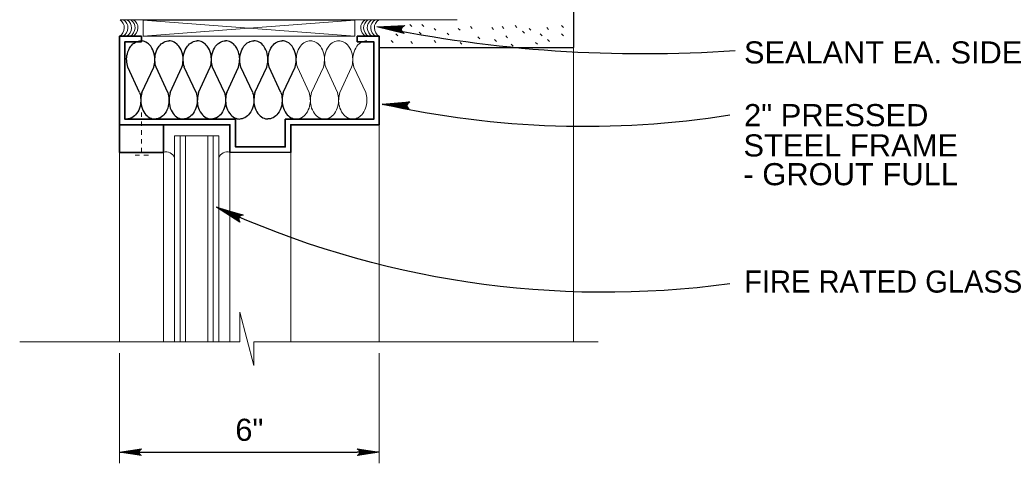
# Model space of a CAD drawing. Extents: x 1745 to 4097, y 1178 to 2898.
# Tile 4 of 18: x 2992 to 3014, y 1215 to 1225. Entities that reach past the tile are written whole.
import ezdxf
from ezdxf.enums import TextEntityAlignment as Align

# ---------------------------------------------------------------- set-up
doc = ezdxf.new("R2010")
doc.units = 0
doc.header["$LTSCALE"] = 0.03937
doc.header["$MEASUREMENT"] = 0
doc.linetypes.add('OD38a701$0$DGN Style 6', pattern=[3.644077, 0.001916, -0.766368, 1.341143, -0.766368, 0.001916, -0.766368])
doc.layers.add('52', color=7, linetype='Continuous')
for name, color, linetype, lineweight in [('A-Anno-Patt', 152, 'Continuous', 18), ('A-Anno-Text', 53, 'Continuous', 25), ('OD38a701$0$Level 1', 7, 'Continuous', 18), ('OD38a701$0$Level 15', 7, 'Continuous', 18), ('OD38a701$0$Level 20', 7, 'Continuous', 18), ('OD38a701$0$Level 46', 7, 'Continuous', 18), ('OD38a701$0$Level 50', 7, 'Continuous', 18), ('OD38a701$0$Level 52', 7, 'Continuous', 18), ('OD38a701$0$Level 53', 7, 'Continuous', 18), ('OD38a701$0$Level 56', 7, 'Continuous', 18)]:
    doc.layers.add(name, color=color, linetype=linetype, lineweight=lineweight)
doc.styles.add('notes', font='ARIAL.TTF')
doc.styles.add('OD38a701$0$Standard', font='txt.shx')
doc.dimstyles.new('OD38a701$0$Standard', dxfattribs={"dimtxt": 0.18, "dimasz": 0.18, "dimexe": 0.18, "dimexo": 0.0625, "dimgap": 0.09, "dimtad": 0, "dimtih": 1, "dimtoh": 1, "dimdec": 4, "dimzin": 0, "dimdsep": 46, "dimtxsty": 'OD38a701$0$Standard', "dimcen": 0.09, "dimadec": 0, "dimazin": 0, "dimtfac": 1, "dimtdec": 4, "dimtofl": 0, "dimtmove": 0, "dimatfit": 3, "dimfxl": 0, "dimtolj": 1, "dimtzin": 0, "dimarcsym": 0})

# ---------------------------------------------------------------- blocks, each defined once
blk = doc.blocks.new('OD38a701$0$LARROW_1')
at = {"layer": 'OD38a701$0$Level 46', "color": 3, "linetype": 'Continuous', "lineweight": 25, "flags": 128}
blk.add_lwpolyline([(-0.1564, 0.0226), (0, 0), (-0.1563, -0.0226), (-0.1514, -0.0189), (-0.1445, -0.0121), (-0.1411, -0.0059), (-0.1402, 0), (-0.1415, 0.0066), (-0.1451, 0.0131), (-0.1521, 0.0195), (-0.1564, 0.0226), (-0.0046, 0.0002), (-0.1513, -0.0211), (-0.1468, -0.0177), (-0.1395, -0.0109), (-0.1371, -0.002), (-0.1388, 0.0069), (-0.143, 0.013), (-0.1481, 0.018), (-0.1516, 0.0208), (-0.0129, 0.0003), (-0.1446, -0.0186), (-0.14, -0.0156), (-0.1376, -0.0117), (-0.135, -0.0068), (-0.1336, 0.0003), (-0.1344, 0.006), (-0.1371, 0.0105), (-0.1428, 0.0141), (-0.1465, 0.0185), (-0.0225, 0.0003), (-0.1374, -0.0159), (-0.1323, -0.0095), (-0.1308, -0.0018), (-0.1315, 0.0069), (-0.1414, 0.0163), (-0.0333, 0.0008), (-0.1308, -0.0129), (-0.1294, -0.0084), (-0.1264, -0.0011), (-0.1283, 0.0066), (-0.136, 0.0135), (-0.0431, 0.0007), (-0.1272, -0.01), (-0.1245, -0.0045), (-0.1233, 0.0014), (-0.1291, 0.0105), (-0.0549, 0.0007), (-0.1221, -0.0075), (-0.1203, -0.0034), (-0.1197, 0.0014), (-0.1245, 0.008), (-0.0689, 0.0007), (-0.1179, -0.0047), (-0.1165, 0.0016), (-0.121, 0.0055), (-0.0804, 0.0007), (-0.1146, -0.0029), (-0.1154, 0.0032), (-0.0921, 0.0008), (-0.1133, -0.0009), (-0.1139, 0.001), (-0.1066, 0.001)], dxfattribs=at)
blk = doc.blocks.new('OD38a701$0$LARROW_0.3')
at = {"layer": 'OD38a701$0$Level 1', "color": 0, "linetype": 'ByBlock', "lineweight": -2}
blk.add_line((0, 0), (-1, 0), dxfattribs=at)
at = {"layer": 'OD38a701$0$Level 20', "color": 3, "linetype": 'Continuous', "lineweight": 18, "flags": 128}
blk.add_lwpolyline([(-1, 0.15), (0, 0), (-0.999, -0.15), (-0.968, -0.125), (-0.924, -0.08), (-0.902, -0.039), (-0.897, 0), (-0.905, 0.044), (-0.928, 0.087), (-0.973, 0.129), (-1, 0.15), (-0.03, 0.002), (-0.967, -0.14), (-0.938, -0.118), (-0.892, -0.072), (-0.877, -0.013), (-0.887, 0.046), (-0.914, 0.086), (-0.947, 0.119), (-0.97, 0.138), (-0.082, 0.002), (-0.925, -0.123), (-0.895, -0.104), (-0.88, -0.078), (-0.863, -0.045), (-0.855, 0.002), (-0.859, 0.04), (-0.877, 0.07), (-0.913, 0.094), (-0.937, 0.123), (-0.144, 0.002), (-0.878, -0.105), (-0.846, -0.063), (-0.836, -0.012), (-0.841, 0.046), (-0.904, 0.108), (-0.213, 0.005), (-0.836, -0.085), (-0.827, -0.056), (-0.808, -0.007), (-0.82, 0.044), (-0.87, 0.09), (-0.276, 0.005), (-0.814, -0.066), (-0.796, -0.03), (-0.788, 0.009), (-0.826, 0.07), (-0.351, 0.005), (-0.781, -0.05), (-0.769, -0.022), (-0.766, 0.009), (-0.796, 0.053), (-0.44, 0.005), (-0.754, -0.031), (-0.745, 0.011), (-0.774, 0.036), (-0.514, 0.005), (-0.733, -0.019), (-0.738, 0.022), (-0.589, 0.005), (-0.724, -0.006), (-0.728, 0.007), (-0.682, 0.007)], dxfattribs=at)
blk = doc.blocks.new('*D33')
at = {"layer": 'OD38a701$0$Level 50', "color": 5, "linetype": 'Continuous', "lineweight": 18}
for p, q in [((2994.121, 1217.804), (2994.121, 1215.318)), ((2999.996, 1217.804), (2999.996, 1215.318))]:
    blk.add_line(p, q, dxfattribs=at)
at = {"layer": 'OD38a701$0$Level 50', "color": 0, "linetype": 'Continuous', "lineweight": -2}
blk.add_line((2994.621, 1215.568), (2999.497, 1215.568), dxfattribs=at)
at = {"layer": 'OD38a701$0$Level 50', "color": 0, "linetype": 'Continuous', "lineweight": -2, "xscale": 0.499125, "yscale": 0.499125, "zscale": 0.499125, "rotation": 180}
blk.add_blockref('OD38a701$0$LARROW_0.3', (2994.121, 1215.568), dxfattribs=at)
at = {"layer": 'OD38a701$0$Level 50', "color": 0, "linetype": 'Continuous', "lineweight": -2, "xscale": 0.499125, "yscale": 0.499125, "zscale": 0.499125}
blk.add_blockref('OD38a701$0$LARROW_0.3', (2999.996, 1215.568), dxfattribs=at)
at = {"layer": 'OD38a701$0$Level 50', "color": 0, "linetype": 'Continuous', "lineweight": 18, "insert": (2997.059, 1216.072), "char_height": 0.4991, "attachment_point": 5, "style": 'notes'}
blk.add_mtext('6"', dxfattribs=at)
blk = doc.blocks.new('OD38a701$0$LARROW_4')
at = {"layer": 'OD38a701$0$Level 56', "color": 3, "linetype": 'Continuous', "lineweight": 18, "flags": 128}
blk.add_lwpolyline([(-0.1564, 0.0226), (0, 0), (-0.1563, -0.0226), (-0.1514, -0.0189), (-0.1445, -0.0121), (-0.1411, -0.0059), (-0.1403, 0), (-0.1415, 0.0066), (-0.1451, 0.0131), (-0.1521, 0.0195), (-0.1564, 0.0226), (-0.0046, 0.0003), (-0.1513, -0.0211), (-0.1468, -0.0178), (-0.1395, -0.0109), (-0.1371, -0.002), (-0.1387, 0.0069), (-0.143, 0.013), (-0.1481, 0.018), (-0.1516, 0.0207), (-0.0129, 0.0002), (-0.1446, -0.0186), (-0.14, -0.0156), (-0.1376, -0.0117), (-0.135, -0.0068), (-0.1336, 0.0003), (-0.1344, 0.006), (-0.1371, 0.0105), (-0.1428, 0.0141), (-0.1465, 0.0185), (-0.0225, 0.0003), (-0.1374, -0.0159), (-0.1323, -0.0095), (-0.1308, -0.0017), (-0.1315, 0.0069), (-0.1414, 0.0163), (-0.0332, 0.0008), (-0.1308, -0.0129), (-0.1294, -0.0084), (-0.1264, -0.0011), (-0.1283, 0.0066), (-0.136, 0.0135), (-0.0431, 0.0007), (-0.1272, -0.01), (-0.1245, -0.0045), (-0.1232, 0.0014), (-0.1291, 0.0105), (-0.0549, 0.0007), (-0.1221, -0.0075), (-0.1202, -0.0034), (-0.1198, 0.0014), (-0.1245, 0.008), (-0.0689, 0.0008), (-0.1179, -0.0048), (-0.1165, 0.0016), (-0.121, 0.0055), (-0.0804, 0.0007), (-0.1146, -0.0029), (-0.1154, 0.0033), (-0.0921, 0.0008), (-0.1133, -0.0009), (-0.1139, 0.001), (-0.1066, 0.001)], dxfattribs=at)
blk = doc.blocks.new('batt')
at = {"layer": '52', "color": 7, "linetype": 'Continuous'}
for p, q in [((1.277, 2.599), (0.115, 5.096)), ((1.505, 2.592), (2.665, 5.089)), ((4.055, 2.6), (2.894, 5.098)), ((4.283, 2.592), (5.444, 5.089)), ((6.833, 2.6), (5.671, 5.098)), ((7.061, 2.593), (8.221, 5.09)), ((9.611, 2.602), (8.45, 5.099)), ((9.839, 2.593), (11, 5.09)), ((12.389, 2.602), (11.227, 5.099)), ((12.617, 2.594), (13.777, 5.092)), ((15.167, 2.603), (14.006, 5.1)), ((15.395, 2.594), (16.556, 5.092))]:
    blk.add_line(p, q, dxfattribs=at)
for points, knots in [([(0.119, 5.089), (0.051, 5.308), (0.021, 5.528), (0.008, 5.748), (-0.004, 5.969), (0.02, 6.193), (0.073, 6.415), (0.138, 6.682), (0.246, 6.915), (0.414, 7.147), (0.543, 7.326), (0.684, 7.446), (0.884, 7.553), (1.053, 7.643), (1.223, 7.682), (1.392, 7.68)], [0, 0, 0, 0, 0.203024, 0.203024, 0.203024, 0.406763, 0.406763, 0.406763, 0.652174, 0.652174, 0.652174, 0.840953, 0.840953, 0.840953, 1, 1, 1, 1]), ([(2.665, 5.089), (2.733, 5.308), (2.763, 5.528), (2.776, 5.748), (2.788, 5.969), (2.764, 6.193), (2.711, 6.415), (2.646, 6.682), (2.538, 6.915), (2.37, 7.147), (2.241, 7.326), (2.1, 7.446), (1.9, 7.553), (1.731, 7.643), (1.561, 7.682), (1.392, 7.68)], [0, 0, 0, 0, 0.203024, 0.203024, 0.203024, 0.406763, 0.406763, 0.406763, 0.652174, 0.652174, 0.652174, 0.840953, 0.840953, 0.840953, 1, 1, 1, 1]), ([(2.896, 5.089), (2.829, 5.308), (2.798, 5.528), (2.786, 5.748), (2.774, 5.969), (2.799, 6.193), (2.852, 6.415), (2.917, 6.682), (3.024, 6.915), (3.192, 7.147), (3.321, 7.326), (3.462, 7.446), (3.662, 7.553), (3.831, 7.643), (4.001, 7.682), (4.17, 7.68)], [0, 0, 0, 0, 0.203, 0.203, 0.203, 0.406811, 0.406811, 0.406811, 0.652112, 0.652112, 0.652112, 0.840924, 0.840924, 0.840924, 1, 1, 1, 1]), ([(5.444, 5.089), (5.512, 5.308), (5.542, 5.528), (5.554, 5.748), (5.566, 5.969), (5.541, 6.193), (5.488, 6.415), (5.423, 6.682), (5.317, 6.915), (5.149, 7.147), (5.02, 7.326), (4.878, 7.446), (4.678, 7.553), (4.509, 7.643), (4.339, 7.682), (4.17, 7.68)], [0, 0, 0, 0, 0.202975, 0.202975, 0.202975, 0.406761, 0.406761, 0.406761, 0.651878, 0.651878, 0.651878, 0.840944, 0.840944, 0.840944, 1, 1, 1, 1]), ([(5.675, 5.09), (5.607, 5.309), (5.577, 5.529), (5.564, 5.749), (5.552, 5.97), (5.576, 6.195), (5.629, 6.416), (5.694, 6.683), (5.802, 6.917), (5.97, 7.148), (6.099, 7.327), (6.24, 7.447), (6.44, 7.554), (6.609, 7.644), (6.779, 7.683), (6.948, 7.681)], [0, 0, 0, 0, 0.203024, 0.203024, 0.203024, 0.406763, 0.406763, 0.406763, 0.652174, 0.652174, 0.652174, 0.840953, 0.840953, 0.840953, 1, 1, 1, 1]), ([(8.221, 5.09), (8.289, 5.309), (8.319, 5.529), (8.332, 5.749), (8.344, 5.97), (8.32, 6.195), (8.267, 6.416), (8.202, 6.683), (8.094, 6.917), (7.926, 7.148), (7.797, 7.327), (7.656, 7.447), (7.456, 7.554), (7.287, 7.644), (7.117, 7.683), (6.948, 7.681)], [0, 0, 0, 0, 0.203024, 0.203024, 0.203024, 0.406763, 0.406763, 0.406763, 0.652174, 0.652174, 0.652174, 0.840953, 0.840953, 0.840953, 1, 1, 1, 1]), ([(8.452, 5.09), (8.385, 5.309), (8.354, 5.529), (8.342, 5.749), (8.33, 5.971), (8.355, 6.195), (8.408, 6.416), (8.473, 6.683), (8.58, 6.916), (8.748, 7.148), (8.877, 7.327), (9.018, 7.447), (9.218, 7.554), (9.387, 7.644), (9.557, 7.683), (9.726, 7.681)], [0, 0, 0, 0, 0.203, 0.203, 0.203, 0.406811, 0.406811, 0.406811, 0.652112, 0.652112, 0.652112, 0.840924, 0.840924, 0.840924, 1, 1, 1, 1]), ([(11, 5.09), (11.068, 5.309), (11.098, 5.529), (11.11, 5.749), (11.122, 5.971), (11.097, 6.195), (11.044, 6.416), (10.979, 6.683), (10.873, 6.917), (10.705, 7.148), (10.576, 7.327), (10.434, 7.447), (10.234, 7.554), (10.065, 7.644), (9.895, 7.683), (9.726, 7.681)], [0, 0, 0, 0, 0.202975, 0.202975, 0.202975, 0.406761, 0.406761, 0.406761, 0.651878, 0.651878, 0.651878, 0.840944, 0.840944, 0.840944, 1, 1, 1, 1]), ([(11.231, 5.092), (11.163, 5.31), (11.133, 5.53), (11.12, 5.75), (11.108, 5.972), (11.132, 6.196), (11.185, 6.418), (11.25, 6.685), (11.358, 6.918), (11.526, 7.15), (11.655, 7.328), (11.796, 7.448), (11.996, 7.555), (12.165, 7.645), (12.335, 7.684), (12.504, 7.682)], [0, 0, 0, 0, 0.203024, 0.203024, 0.203024, 0.406763, 0.406763, 0.406763, 0.652174, 0.652174, 0.652174, 0.840953, 0.840953, 0.840953, 1, 1, 1, 1]), ([(13.777, 5.092), (13.845, 5.31), (13.875, 5.53), (13.888, 5.75), (13.9, 5.972), (13.876, 6.196), (13.823, 6.418), (13.758, 6.685), (13.65, 6.918), (13.482, 7.15), (13.353, 7.328), (13.212, 7.448), (13.012, 7.555), (12.843, 7.645), (12.673, 7.684), (12.504, 7.682)], [0, 0, 0, 0, 0.203024, 0.203024, 0.203024, 0.406763, 0.406763, 0.406763, 0.652174, 0.652174, 0.652174, 0.840953, 0.840953, 0.840953, 1, 1, 1, 1]), ([(14.008, 5.092), (13.941, 5.31), (13.91, 5.53), (13.898, 5.75), (13.886, 5.972), (13.911, 6.196), (13.964, 6.418), (14.029, 6.684), (14.136, 6.918), (14.304, 7.15), (14.433, 7.328), (14.574, 7.448), (14.774, 7.555), (14.943, 7.645), (15.113, 7.684), (15.282, 7.682)], [0, 0, 0, 0, 0.203, 0.203, 0.203, 0.406811, 0.406811, 0.406811, 0.652112, 0.652112, 0.652112, 0.840924, 0.840924, 0.840924, 1, 1, 1, 1]), ([(16.556, 5.092), (16.624, 5.31), (16.654, 5.53), (16.666, 5.75), (16.678, 5.972), (16.653, 6.196), (16.6, 6.418), (16.535, 6.684), (16.429, 6.918), (16.261, 7.15), (16.132, 7.328), (15.99, 7.448), (15.79, 7.555), (15.621, 7.645), (15.451, 7.684), (15.282, 7.682)], [0, 0, 0, 0, 0.202975, 0.202975, 0.202975, 0.406761, 0.406761, 0.406761, 0.651878, 0.651878, 0.651878, 0.840944, 0.840944, 0.840944, 1, 1, 1, 1]), ([(1.276, 2.591), (1.343, 2.373), (1.373, 2.153), (1.385, 1.933), (1.397, 1.712), (1.373, 1.488), (1.32, 1.266), (1.256, 0.999), (1.147, 0.766), (0.979, 0.534), (0.85, 0.356), (0.709, 0.236), (0.509, 0.128), (0.34, 0.038), (0.169, -0.002), (0, 0)], [0, 0, 0, 0, 0.2026, 0.2026, 0.2026, 0.406334, 0.406334, 0.406334, 0.651739, 0.651739, 0.651739, 0.840514, 0.840514, 0.840514, 1, 1, 1, 1]), ([(1.505, 2.592), (1.438, 2.374), (1.409, 2.154), (1.397, 1.933), (1.385, 1.712), (1.408, 1.488), (1.46, 1.266), (1.524, 0.999), (1.632, 0.766), (1.8, 0.534), (1.93, 0.355), (2.071, 0.235), (2.272, 0.128), (2.44, 0.038), (2.611, -0.001), (2.779, 0.001)], [0, 0, 0, 0, 0.202911, 0.202911, 0.202911, 0.406622, 0.406622, 0.406622, 0.651886, 0.651886, 0.651886, 0.840948, 0.840948, 0.840948, 1, 1, 1, 1]), ([(4.052, 2.592), (4.12, 2.374), (4.149, 2.154), (4.162, 1.933), (4.174, 1.712), (4.15, 1.488), (4.097, 1.266), (4.033, 0.999), (3.925, 0.766), (3.757, 0.534), (3.628, 0.356), (3.487, 0.235), (3.287, 0.128), (3.118, 0.038), (2.948, -0.001), (2.779, 0.001)], [0, 0, 0, 0, 0.203007, 0.203007, 0.203007, 0.40679, 0.40679, 0.40679, 0.652099, 0.652099, 0.652099, 0.840919, 0.840919, 0.840919, 1, 1, 1, 1]), ([(4.283, 2.592), (4.215, 2.374), (4.185, 2.154), (4.172, 1.933), (4.16, 1.712), (4.185, 1.488), (4.238, 1.266), (4.303, 0.999), (4.411, 0.766), (4.579, 0.534), (4.708, 0.356), (4.85, 0.236), (5.05, 0.128), (5.218, 0.038), (5.388, -0.001), (5.556, 0.001)], [0, 0, 0, 0, 0.203089, 0.203089, 0.203089, 0.406928, 0.406928, 0.406928, 0.652417, 0.652417, 0.652417, 0.841256, 0.841256, 0.841256, 1, 1, 1, 1]), ([(6.832, 2.592), (6.899, 2.374), (6.929, 2.154), (6.941, 1.934), (6.953, 1.713), (6.929, 1.489), (6.876, 1.267), (6.812, 1), (6.703, 0.767), (6.535, 0.535), (6.406, 0.357), (6.265, 0.237), (6.065, 0.13), (5.896, 0.039), (5.725, -0.001), (5.556, 0.001)], [0, 0, 0, 0, 0.2026, 0.2026, 0.2026, 0.406334, 0.406334, 0.406334, 0.651739, 0.651739, 0.651739, 0.840514, 0.840514, 0.840514, 1, 1, 1, 1]), ([(7.061, 2.593), (6.994, 2.375), (6.965, 2.155), (6.953, 1.934), (6.941, 1.713), (6.964, 1.489), (7.016, 1.267), (7.08, 1), (7.188, 0.767), (7.356, 0.535), (7.486, 0.357), (7.627, 0.237), (7.828, 0.13), (7.996, 0.04), (8.167, 0), (8.335, 0.002)], [0, 0, 0, 0, 0.202911, 0.202911, 0.202911, 0.406622, 0.406622, 0.406622, 0.651886, 0.651886, 0.651886, 0.840948, 0.840948, 0.840948, 1, 1, 1, 1]), ([(9.608, 2.593), (9.676, 2.375), (9.705, 2.155), (9.718, 1.934), (9.73, 1.713), (9.706, 1.489), (9.653, 1.267), (9.589, 1), (9.481, 0.767), (9.313, 0.535), (9.184, 0.357), (9.043, 0.237), (8.843, 0.13), (8.674, 0.039), (8.504, 0), (8.335, 0.002)], [0, 0, 0, 0, 0.203007, 0.203007, 0.203007, 0.40679, 0.40679, 0.40679, 0.652099, 0.652099, 0.652099, 0.840919, 0.840919, 0.840919, 1, 1, 1, 1]), ([(9.839, 2.593), (9.771, 2.375), (9.741, 2.155), (9.728, 1.934), (9.716, 1.713), (9.741, 1.489), (9.794, 1.267), (9.859, 1), (9.967, 0.767), (10.135, 0.535), (10.264, 0.357), (10.406, 0.237), (10.606, 0.13), (10.774, 0.04), (10.944, 0), (11.112, 0.002)], [0, 0, 0, 0, 0.203089, 0.203089, 0.203089, 0.406928, 0.406928, 0.406928, 0.652417, 0.652417, 0.652417, 0.841256, 0.841256, 0.841256, 1, 1, 1, 1]), ([(12.388, 2.593), (12.455, 2.375), (12.485, 2.156), (12.497, 1.936), (12.509, 1.714), (12.485, 1.49), (12.432, 1.268), (12.368, 1.001), (12.259, 0.768), (12.091, 0.536), (11.962, 0.358), (11.821, 0.238), (11.621, 0.131), (11.452, 0.04), (11.281, 0.001), (11.112, 0.002)], [0, 0, 0, 0, 0.2026, 0.2026, 0.2026, 0.406334, 0.406334, 0.406334, 0.651739, 0.651739, 0.651739, 0.840514, 0.840514, 0.840514, 1, 1, 1, 1]), ([(12.617, 2.594), (12.55, 2.376), (12.521, 2.156), (12.509, 1.936), (12.497, 1.714), (12.52, 1.49), (12.572, 1.268), (12.636, 1.001), (12.744, 0.768), (12.912, 0.536), (13.042, 0.358), (13.183, 0.238), (13.384, 0.131), (13.552, 0.041), (13.723, 0.002), (13.891, 0.004)], [0, 0, 0, 0, 0.202911, 0.202911, 0.202911, 0.406622, 0.406622, 0.406622, 0.651886, 0.651886, 0.651886, 0.840948, 0.840948, 0.840948, 1, 1, 1, 1]), ([(15.164, 2.594), (15.232, 2.376), (15.261, 2.156), (15.274, 1.936), (15.286, 1.714), (15.262, 1.49), (15.209, 1.268), (15.145, 1.001), (15.037, 0.768), (14.869, 0.536), (14.74, 0.358), (14.599, 0.238), (14.399, 0.131), (14.23, 0.041), (14.06, 0.002), (13.891, 0.004)], [0, 0, 0, 0, 0.203007, 0.203007, 0.203007, 0.40679, 0.40679, 0.40679, 0.652099, 0.652099, 0.652099, 0.840919, 0.840919, 0.840919, 1, 1, 1, 1]), ([(15.395, 2.594), (15.327, 2.376), (15.297, 2.156), (15.284, 1.936), (15.272, 1.714), (15.297, 1.49), (15.35, 1.268), (15.415, 1.001), (15.523, 0.768), (15.691, 0.536), (15.82, 0.358), (15.962, 0.238), (16.162, 0.131), (16.33, 0.041), (16.5, 0.002), (16.668, 0.004)], [0, 0, 0, 0, 0.203089, 0.203089, 0.203089, 0.406928, 0.406928, 0.406928, 0.652417, 0.652417, 0.652417, 0.841256, 0.841256, 0.841256, 1, 1, 1, 1])]:
    blk.add_open_spline(points, degree=3, knots=knots, dxfattribs=at)

msp = doc.modelspace()

# ---------------------------------------------------------------- linework, layer by layer
at = {"layer": 'A-Anno-Patt'}
for p, q in [((2998.41197, 1223.69716), (2998.1448, 1224.27152)), ((2998.46441, 1223.6955), (2998.7313, 1224.26986)), ((2999.05091, 1223.69744), (2998.78401, 1224.27179)), ((2999.10335, 1223.6955), (2999.37051, 1224.26986)), ((2999.68985, 1223.69744), (2999.42268, 1224.27179))]:
    msp.add_line(p, q, dxfattribs=at)
for points, knots in [([(2998.14563, 1224.26986), (2998.13014, 1224.32008), (2998.12315, 1224.37068), (2998.12023, 1224.42138), (2998.11731, 1224.47227), (2998.12283, 1224.52385), (2998.13514, 1224.57484), (2998.14996, 1224.63627), (2998.17484, 1224.68987), (2998.21352, 1224.7432), (2998.24328, 1224.78422), (2998.27572, 1224.81187), (2998.32171, 1224.83649), (2998.36046, 1224.85723), (2998.39967, 1224.86619), (2998.43846, 1224.86574)], [0, 0, 0, 0, 0.20302396, 0.20302396, 0.20302396, 0.40676312, 0.40676312, 0.40676312, 0.65217361, 0.65217361, 0.65217361, 0.84095269, 0.84095269, 0.84095269, 1, 1, 1, 1]), ([(2998.7313, 1224.26986), (2998.74678, 1224.32008), (2998.75378, 1224.37068), (2998.75669, 1224.42138), (2998.75961, 1224.47227), (2998.75409, 1224.52385), (2998.74179, 1224.57484), (2998.72697, 1224.63627), (2998.70208, 1224.68987), (2998.6634, 1224.7432), (2998.63365, 1224.78422), (2998.6012, 1224.81187), (2998.55521, 1224.83649), (2998.51646, 1224.85723), (2998.47725, 1224.86619), (2998.43846, 1224.86574)], [0, 0, 0, 0, 0.20302396, 0.20302396, 0.20302396, 0.40676312, 0.40676312, 0.40676312, 0.65217361, 0.65217361, 0.65217361, 0.84095269, 0.84095269, 0.84095269, 1, 1, 1, 1]), ([(2998.78429, 1224.26986), (2998.76886, 1224.32009), (2998.76194, 1224.37068), (2998.75917, 1224.42138), (2998.75639, 1224.47229), (2998.76204, 1224.52384), (2998.77435, 1224.57484), (2998.78917, 1224.63623), (2998.81388, 1224.68986), (2998.85246, 1224.7432), (2998.88216, 1224.78426), (2998.91466, 1224.81187), (2998.96065, 1224.83649), (2998.99941, 1224.85723), (2999.03861, 1224.8662), (2999.0774, 1224.86574)], [0, 0, 0, 0, 0.20300015, 0.20300015, 0.20300015, 0.40681119, 0.40681119, 0.40681119, 0.65211166, 0.65211166, 0.65211166, 0.84092436, 0.84092436, 0.84092436, 1, 1, 1, 1]), ([(2999.37051, 1224.26986), (2999.38602, 1224.32009), (2999.39289, 1224.37068), (2999.39563, 1224.42138), (2999.39838, 1224.47229), (2999.39271, 1224.52383), (2999.38045, 1224.57484), (2999.3657, 1224.63619), (2999.34117, 1224.68986), (2999.30262, 1224.7432), (2999.27288, 1224.78434), (2999.24021, 1224.81189), (2999.19415, 1224.83649), (2999.1554, 1224.85718), (2999.11619, 1224.86622), (2999.0774, 1224.86574)], [0, 0, 0, 0, 0.20297516, 0.20297516, 0.20297516, 0.40676111, 0.40676111, 0.40676111, 0.6518781, 0.6518781, 0.6518781, 0.84094395, 0.84094395, 0.84094395, 1, 1, 1, 1]), ([(2999.42351, 1224.27014), (2999.40802, 1224.32035), (2999.40103, 1224.37095), (2999.39811, 1224.42166), (2999.39519, 1224.47255), (2999.40071, 1224.52412), (2999.41302, 1224.57512), (2999.42784, 1224.63654), (2999.45272, 1224.69015), (2999.4914, 1224.74348), (2999.52116, 1224.7845), (2999.5536, 1224.81214), (2999.59959, 1224.83676), (2999.63834, 1224.85751), (2999.67755, 1224.86646), (2999.71634, 1224.86602)], [0, 0, 0, 0, 0.20302396, 0.20302396, 0.20302396, 0.40676312, 0.40676312, 0.40676312, 0.65217361, 0.65217361, 0.65217361, 0.84095269, 0.84095269, 0.84095269, 1, 1, 1, 1]), ([(2998.41169, 1223.69523), (2998.42717, 1223.6451), (2998.43398, 1223.59459), (2998.43681, 1223.54398), (2998.43965, 1223.49308), (2998.43418, 1223.44152), (2998.4219, 1223.39052), (2998.40711, 1223.3291), (2998.38221, 1223.27548), (2998.34352, 1223.22216), (2998.31376, 1223.18115), (2998.28131, 1223.15354), (2998.23533, 1223.12888), (2998.19648, 1223.10804), (2998.15719, 1223.09892), (2998.1183, 1223.09934)], [0, 0, 0, 0, 0.20259956, 0.20259956, 0.20259956, 0.40633405, 0.40633405, 0.40633405, 0.65173893, 0.65173893, 0.65173893, 0.84051369, 0.84051369, 0.84051369, 1, 1, 1, 1]), ([(2998.46441, 1223.6955), (2998.44904, 1223.64528), (2998.44236, 1223.59468), (2998.43957, 1223.54398), (2998.43676, 1223.49308), (2998.44208, 1223.44153), (2998.45419, 1223.39052), (2998.46878, 1223.32912), (2998.49362, 1223.27548), (2998.5323, 1223.22216), (2998.56212, 1223.18107), (2998.59471, 1223.15348), (2998.64077, 1223.12888), (2998.67952, 1223.10818), (2998.71873, 1223.09916), (2998.75752, 1223.09962)], [0, 0, 0, 0, 0.20291108, 0.20291108, 0.20291108, 0.40662174, 0.40662174, 0.40662174, 0.65188626, 0.65188626, 0.65188626, 0.84094767, 0.84094767, 0.84094767, 1, 1, 1, 1]), ([(2999.05035, 1223.6955), (2999.06581, 1223.64528), (2999.07265, 1223.59468), (2999.07547, 1223.54398), (2999.0783, 1223.49308), (2999.0728, 1223.44153), (2999.06057, 1223.39052), (2999.04584, 1223.32913), (2999.02106, 1223.2755), (2998.98246, 1223.22216), (2998.95274, 1223.18111), (2998.92026, 1223.15349), (2998.87427, 1223.12888), (2998.83551, 1223.10814), (2998.79631, 1223.09915), (2998.75752, 1223.09962)], [0, 0, 0, 0, 0.20300737, 0.20300737, 0.20300737, 0.40679008, 0.40679008, 0.40679008, 0.65209927, 0.65209927, 0.65209927, 0.8409187, 0.8409187, 0.8409187, 1, 1, 1, 1]), ([(2999.10335, 1223.6955), (2999.08782, 1223.64528), (2999.0808, 1223.59469), (2999.07795, 1223.54398), (2999.07509, 1223.49309), (2999.08075, 1223.44152), (2999.09313, 1223.39052), (2999.10805, 1223.32911), (2999.13286, 1223.27549), (2999.17152, 1223.22216), (2999.20125, 1223.18114), (2999.23372, 1223.15351), (2999.27971, 1223.12888), (2999.31837, 1223.10817), (2999.35748, 1223.09915), (2999.39618, 1223.09962)], [0, 0, 0, 0, 0.20308858, 0.20308858, 0.20308858, 0.40692817, 0.40692817, 0.40692817, 0.65241678, 0.65241678, 0.65241678, 0.84125594, 0.84125594, 0.84125594, 1, 1, 1, 1]), ([(2999.68957, 1223.6955), (2999.70505, 1223.64538), (2999.71186, 1223.59487), (2999.71469, 1223.54426), (2999.71753, 1223.49336), (2999.71206, 1223.4418), (2999.69978, 1223.3908), (2999.68499, 1223.32937), (2999.66009, 1223.27576), (2999.6214, 1223.22244), (2999.59164, 1223.18143), (2999.55919, 1223.15382), (2999.51321, 1223.12915), (2999.47436, 1223.10831), (2999.43507, 1223.0992), (2999.39618, 1223.09962)], [0, 0, 0, 0, 0.20259956, 0.20259956, 0.20259956, 0.40633405, 0.40633405, 0.40633405, 0.65173893, 0.65173893, 0.65173893, 0.84051369, 0.84051369, 0.84051369, 1, 1, 1, 1])]:
    msp.add_open_spline(points, degree=3, knots=knots, dxfattribs=at)
at = {"layer": 'A-Anno-Text'}
msp.add_line((3000.16072, 1225.14593), (3000.11872, 1225.18943), dxfattribs=at)
at = {"layer": 'A-Anno-Text', "extrusion": (0, 0, -1)}
for centre, radius, start, end in [((-3005.95703, 1254.26176), 29.69293, 265.978647, 281.686136), ((-3004.64514, 1244.09748), 21.16948, 261.101192, 282.507988), ((-3005.08736, 1240.11785), 20.93517, 262.224135, 294.76936)]:
    msp.add_arc(centre, radius, start, end, dxfattribs=at)
at = {"layer": 'OD38a701$0$Level 1', "color": 7, "linetype": 'Continuous', "lineweight": 18}
for p, q in [((2996.84539, 1218.0599), (2996.84535, 1218.73187)), ((2996.84535, 1218.73187), (2997.15676, 1217.52815)), ((2991.86839, 1218.0599), (2996.84539, 1218.0599)), ((2997.15676, 1217.52815), (2997.15676, 1218.0599)), ((2997.15676, 1218.0599), (3004.93935, 1218.0599))]:
    msp.add_line(p, q, dxfattribs=at)
at = {"layer": 'OD38a701$0$Level 15', "color": 4, "linetype": 'Continuous', "lineweight": 25}
for p in [(3004.38404, 1238.6717), (2999.99635, 1224.71856)]:
    msp.add_line(p, (3004.38404, 1224.71856), dxfattribs=at)
at = {"layer": 'OD38a701$0$Level 15', "color": 7, "linetype": 'Continuous', "lineweight": 18}
msp.add_line((2994.13608, 1225.34346), (3001.75908, 1225.34346), dxfattribs=at)
at = {"layer": 'OD38a701$0$Level 15', "color": 2, "linetype": 'Continuous', "lineweight": 18}
for p, q in [((3004.38404, 1224.71856), (3004.38404, 1218.0599)), ((2999.99641, 1222.97001), (2999.99641, 1218.05364)), ((2994.12141, 1222.34501), (2994.12141, 1218.05364)), ((2995.11741, 1222.34501), (2995.11741, 1218.05364)), ((2996.61741, 1222.34501), (2996.61741, 1218.05364)), ((2997.99641, 1222.34501), (2997.99641, 1218.05364))]:
    msp.add_line(p, q, dxfattribs=at)
at = {"layer": 'OD38a701$0$Level 15', "color": 4, "linetype": 'Continuous', "lineweight": 35}
for p, q in [((2994.12135, 1222.97006), (2994.12135, 1222.34506)), ((2995.11735, 1222.97006), (2994.12135, 1222.97006)), ((2995.11735, 1222.97006), (2995.11735, 1222.34506)), ((2995.11735, 1222.34506), (2994.12135, 1222.34506))]:
    msp.add_line(p, q, dxfattribs=at)
at = {"layer": 'OD38a701$0$Level 15', "color": 1, "linetype": 'Continuous', "lineweight": 18}
for p, q in [((2996.36735, 1222.72006), (2995.36735, 1222.72006)), ((2995.36741, 1222.72001), (2995.36741, 1218.05364)), ((2995.49241, 1222.72001), (2995.49241, 1218.05364)), ((2995.61741, 1222.72001), (2995.61741, 1218.05364)), ((2996.11741, 1222.72001), (2996.11741, 1218.05364)), ((2996.24241, 1222.72001), (2996.24241, 1218.05364)), ((2996.36741, 1222.72001), (2996.36741, 1218.05364))]:
    msp.add_line(p, q, dxfattribs=at)
at = {"layer": 'OD38a701$0$Level 15', "color": 4, "linetype": 'Continuous', "lineweight": 35, "flags": 128}
for points in [[(2994.62135, 1224.84506), (2994.62135, 1224.97006), (2994.12135, 1224.97006), (2994.12135, 1222.97006), (2996.62135, 1222.97006), (2996.61735, 1222.34606), (2997.99635, 1222.34506), (2997.99635, 1222.97006), (2999.99635, 1222.97006), (2999.99635, 1224.97006), (2999.49635, 1224.97006), (2999.49635, 1224.84506)], [(2999.49635, 1224.84506), (2999.87135, 1224.84506), (2999.87135, 1223.09506), (2997.87135, 1223.09506), (2997.87135, 1222.47006), (2996.74235, 1222.47106), (2996.74635, 1223.09506), (2994.24635, 1223.09506), (2994.24635, 1224.84506), (2994.62135, 1224.84506)]]:
    msp.add_lwpolyline(points, dxfattribs=at)
at = {"layer": 'OD38a701$0$Level 15', "color": 1, "linetype": 'Continuous', "lineweight": 18, "extrusion": (0, 0, -1)}
msp.add_arc((-2995.18045, 1222.16237), 0.19422, 71.058669, 162.011967, dxfattribs=at)
at = {"layer": 'OD38a701$0$Level 15', "color": 1, "linetype": 'Continuous', "lineweight": 18}
msp.add_arc((2996.55445, 1222.16237), 0.19422, 71.058669, 162.011967, dxfattribs=at)
at = {"layer": 'OD38a701$0$Level 52', "color": 2, "linetype": 'Continuous', "lineweight": 18}
for p, q in [((2994.6596, 1224.97006), (2994.6596, 1225.32931)), ((2994.6596, 1224.97006), (2999.44535, 1225.32931)), ((2999.44535, 1224.97006), (2994.6596, 1225.32931)), ((2994.6596, 1225.32931), (2999.44535, 1225.32931)), ((2999.44535, 1224.97006), (2999.44535, 1225.32931)), ((2994.6596, 1224.97006), (2999.44535, 1224.97006))]:
    msp.add_line(p, q, dxfattribs=at)
at = {"layer": 'OD38a701$0$Level 52', "color": 2, "linetype": 'OD38a701$0$DGN Style 6', "lineweight": 18}
for p, q in [((2994.61935, 1222.34506), (2994.61935, 1223.30543)), ((2994.47597, 1222.28181), (2994.87485, 1222.28181))]:
    msp.add_line(p, q, dxfattribs=at)
at = {"layer": 'OD38a701$0$Level 52', "color": 2, "linetype": 'Continuous', "lineweight": 18}
for centre in [(2994.01288, 1225.16133), (2994.09463, 1225.16133), (2994.17401, 1225.16133), (2994.25576, 1225.16133), (2994.32113, 1225.16133)]:
    msp.add_arc(centre, 0.21988, 299.570456, 55.924989, dxfattribs=at)
at = {"layer": 'OD38a701$0$Level 52', "color": 2, "linetype": 'Continuous', "lineweight": 18, "extrusion": (0, 0, -1)}
for centre in [(-2999.79676, 1225.16133), (-2999.86213, 1225.16133), (-2999.94388, 1225.16133), (-3000.02326, 1225.16133), (-3000.10501, 1225.16133)]:
    msp.add_arc(centre, 0.21988, 299.570456, 55.924989, dxfattribs=at)
at = {"layer": 'OD38a701$0$Level 53', "color": 4, "linetype": 'Continuous', "lineweight": 18}
for p, q in [((3000.72872, 1225.18806), (3000.68672, 1225.23156)), ((3001.00235, 1225.18793), (3000.96035, 1225.23143)), ((3001.27585, 1225.10368), (3001.23385, 1225.14718)), ((3001.82285, 1225.10368), (3001.78085, 1225.14718)), ((3002.09635, 1225.14581), (3002.05435, 1225.18931)), ((3002.58022, 1225.12481), (3002.53822, 1225.16831)), ((3002.8116, 1225.14581), (3002.7696, 1225.18931)), ((3003.10622, 1225.16681), (3003.06422, 1225.21031)), ((3003.27447, 1225.04056), (3003.23247, 1225.08406)), ((3003.42172, 1225.10368), (3003.37972, 1225.14718)), ((3003.82147, 1225.12468), (3003.77947, 1225.16818)), ((3004.15822, 1225.16681), (3004.11622, 1225.21031)), ((3000.30797, 1224.83018), (3000.26597, 1224.87368)), ((3000.41322, 1224.97743), (3000.37122, 1225.02093)), ((3000.93922, 1225.01956), (3000.89722, 1225.06306)), ((3001.27585, 1224.83006), (3001.23385, 1224.87356)), ((3001.57035, 1224.99856), (3001.52835, 1225.04206)), ((3002.2646, 1224.91431), (3002.2226, 1224.95781)), ((3002.64335, 1224.85118), (3002.60135, 1224.89468)), ((3002.89585, 1224.93531), (3002.85385, 1224.97881)), ((3003.67435, 1224.97743), (3003.63235, 1225.02093)), ((3003.84247, 1224.85106), (3003.80047, 1224.89456)), ((3004.1581, 1224.97743), (3004.1161, 1225.02093)), ((3000.74985, 1224.80906), (3000.70785, 1224.85256)), ((3001.86497, 1224.78806), (3001.82297, 1224.83156)), ((3003.02197, 1224.74593), (3002.97997, 1224.78943)), ((3003.56897, 1224.78793), (3003.52697, 1224.83143))]:
    msp.add_line(p, q, dxfattribs=at)

# ---------------------------------------------------------------- block references
at = {"layer": 'A-Anno-Patt', "xscale": 0.23, "yscale": 0.23, "zscale": 0.23}
msp.add_blockref('batt', (2994.28466, 1223.09852), dxfattribs=at)
at = {"layer": 'A-Anno-Text'}
for name, p, xscale, yscale, zscale, rotation in [('OD38a701$0$LARROW_4', (2999.94264, 1225.18476), 4.000001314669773, 4.000001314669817, 4.000001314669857, 174.2034156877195), ('OD38a701$0$LARROW_1', (3000.0609, 1223.43102), 4.000002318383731, 4.000002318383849, 4.000002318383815, 176.9901312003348), ('OD38a701$0$LARROW_1', (2996.31622, 1221.10868), 3.999999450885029, 3.999999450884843, 3.999999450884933, 155.2306314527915)]:
    msp.add_blockref(name, p, dxfattribs=dict(at, xscale=xscale, yscale=yscale, zscale=zscale, rotation=rotation))

# ---------------------------------------------------------------- texts
at = {"layer": 'A-Anno-Text', "style": 'notes'}
for s, p in [('SEALANT EA. SIDE', (3008.23897, 1224.60362)), ('2" PRESSED', (3008.23897, 1223.1865)), ('FIRE RATED GLASS', (3008.23897, 1219.42562))]:
    msp.add_text(s, height=0.5, dxfattribs=at).set_placement(p, align=Align.MIDDLE_LEFT)
at = {"layer": 'A-Anno-Text', "insert": (3008.22557, 1222.17359), "char_height": 0.5, "attachment_point": 4, "line_spacing_factor": 0.779643, "style": 'notes'}
msp.add_mtext('STEEL FRAME\\P- GROUT FULL', dxfattribs=at)

# ---------------------------------------------------------------- dimensions: what is measured, and where the dimension line sits
at = {"layer": 'OD38a701$0$Level 50', "color": 5, "linetype": 'Continuous', "lineweight": 18}
dim = msp.add_linear_dim(base=(2999.99641, 1215.56764), p1=(2994.12141, 1218.05364), p2=(2999.99641, 1218.05364), text='6"', dimstyle='OD38a701$0$Standard', override={"dimtxt": 0.499125, "dimasz": 0.499125, "dimexe": 0.2495, "dimexo": 0.2495, "dimgap": 0.2495, "dimtad": 1, "dimtih": 0, "dimtoh": 0, "dimzin": 11, "dimlunit": 4, "dimtxsty": 'notes', "dimblk": 'OD38a701$0$LARROW_0.3', "dimclre": 5, "dimtolj": 0, "dimtzin": 11, "dimlwe": 18}, dxfattribs=at)
dim.commit()
dim.dimension.update_dxf_attribs({"geometry": '*D33', "text_midpoint": (2997.05891, 1216.07198)})

doc.saveas('drawing.dxf')
